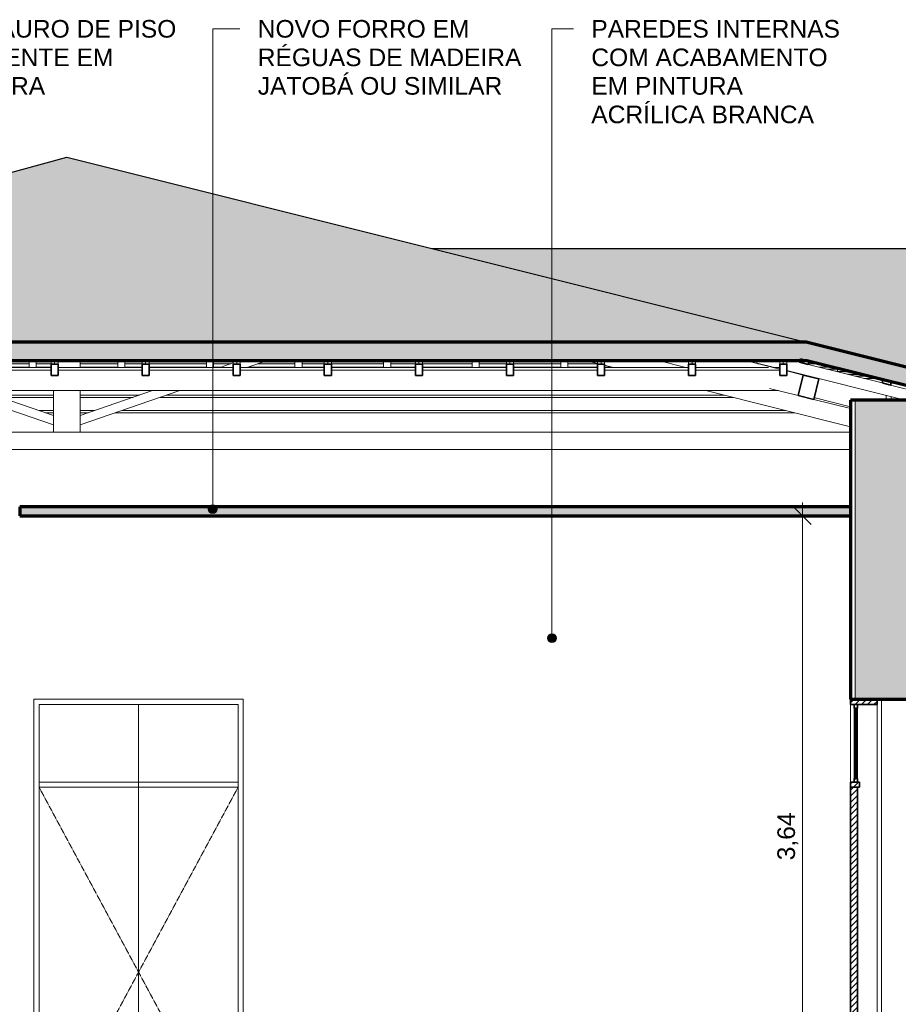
# Model space of a CAD drawing. Header units: millimetres. Extents: x -6278 to 66626, y -2027 to 8822.
# Tile 7 of 41: x 1701 to 6692, y 1897 to 7489. Entities that reach past the tile are written whole.
import ezdxf

# ---------------------------------------------------------------- set-up
doc = ezdxf.new("R2010")
doc.units = ezdxf.units.MM
doc.linetypes.add('_Tracejado pequeno', pattern=[2.25, 1.5, -0.75])
for name, color, linetype, lineweight in [('A-ANNO-DIMS', 211, 'Continuous', 9), ('A-ANNO-DIMS-50', 211, 'Continuous', 9), ('A-CLNG', 13, 'Continuous', 25), ('A-CLNG-PATT', 13, 'Continuous', 25), ('A-DOOR', 31, 'Continuous', 18), ('A-DOOR-HDLN', 31, '_Tracejado pequeno', 18), ('A-GENM', 13, 'Continuous', 18), ('A-GLAZ-CWMG', 51, 'Continuous', 18), ('A-ROOF', 132, 'Continuous', 25), ('A-ROOF-PATT', 132, 'Continuous', 25), ('A-WALL', 113, 'Continuous', 18), ('A-WALL-PATT', 111, 'Continuous', 70), ('G-ANNO-TEXT', 231, 'Continuous', 9)]:
    doc.layers.add(name, color=color, linetype=linetype, lineweight=lineweight)
doc.styles.add('Arial_3', font='arial.ttf', dxfattribs={"height": 100})
doc.dimstyles.new('Diagonal_-_2_0mm_Arial', dxfattribs={"dimscale": 304.8, "dimtxt": 102.02594, "dimasz": 0.328084, "dimexe": 0.246063, "dimexo": 0.0625, "dimgap": 0.024606, "dimtad": 1, "dimlfac": 0.001, "dimrnd": 0.01, "dimzin": 0, "dimdsep": 46, "dimtxsty": 'Arial_3', "dimblk1": 'OBLIQUE', "dimblk2": 'OBLIQUE', "dimsah": 1, "dimcen": 0.09, "dimdle": 0.246063, "dimadec": 0, "dimazin": 0, "dimtfac": 1, "dimtdec": 4, "dimtix": 1, "dimtmove": 0, "dimatfit": 3, "dimfxl": 0.492126, "dimfxlon": 1, "dimtvp": 1, "dimtolj": 1, "dimtzin": 0, "dimarcsym": 2})
pattern_1 = [(45, (14096.044, 3294.04), (-17.67767, 17.67767), [])]

# ---------------------------------------------------------------- blocks, each defined once
blk = doc.blocks.new('porta dupla - P08 - 1_44 x 2_60 m-4336730-CORTE C - MANTER _ CONSTRUIR')
at = {"layer": 'A-DOOR'}
h = blk.add_hatch(dxfattribs=at)
h.set_pattern_fill('FP_1', color=256, style=0, pattern_type=2)
h.set_pattern_definition(pattern_1)
h.paths.add_polyline_path([(6571.1, 3600), (6571.1, 3630), (6421.1, 3630), (6421.1, 3600), (6422.8, 3600)], flags=0)
h = blk.add_hatch(dxfattribs=at)
h.set_pattern_fill('FP_1', color=256, style=0, pattern_type=2)
h.set_pattern_definition(pattern_1)
h.paths.add_polyline_path([(6441.1, 3160), (6461.1, 3160), (6461.1, 3180), (6441.1, 3180)], flags=0)
h.paths.add_polyline_path([(6441.1, 3580), (6461.1, 3580), (6461.1, 3600), (6441.1, 3600)], flags=0)
h = blk.add_hatch(dxfattribs=at)
h.set_pattern_fill('FP_1', color=256, style=0, pattern_type=2)
h.set_pattern_definition(pattern_1)
h.paths.add_polyline_path([(6422.8, 3130), (6471.1, 3130), (6471.1, 3160), (6421.1, 3160), (6421.1, 3130)], flags=0)
h = blk.add_hatch(dxfattribs=at)
h.set_pattern_fill('FP_1', color=256, style=0, pattern_type=2)
h.set_pattern_definition(pattern_1)
h.paths.add_polyline_path([(6461.1, 1030), (6461.1, 3130), (6421.1, 3130), (6421.1, 1030), (6422.8, 1030)], flags=0)
at = {"layer": 'A-DOOR', "lineweight": 35}
for p, q in [((6421.1, 3630), (6421.1, 3600)), ((6571.1, 3630), (6421.1, 3630)), ((6421.1, 3600), (6571.1, 3600)), ((6441.1, 3600), (6441.1, 3580)), ((6461.1, 3600), (6441.1, 3600)), ((6441.1, 3580), (6461.1, 3580)), ((6447.1, 3580), (6447.1, 3180)), ((6455.1, 3580), (6447.1, 3580)), ((6455.1, 3180), (6455.1, 3580)), ((6461.1, 3580), (6461.1, 3600)), ((6571.1, 3600), (6571.1, 3630)), ((6471.1, 3160), (6421.1, 3160)), ((6421.1, 3160), (6421.1, 3130)), ((6441.1, 3180), (6441.1, 3160)), ((6461.1, 3180), (6441.1, 3180)), ((6441.1, 3160), (6461.1, 3160)), ((6447.1, 3180), (6455.1, 3180)), ((6461.1, 3160), (6461.1, 3180)), ((6471.1, 3130), (6471.1, 3160)), ((6461.1, 3130), (6421.1, 3130)), ((6421.1, 3130), (6421.1, 1030)), ((6421.1, 3130), (6471.1, 3130)), ((6461.1, 1030), (6461.1, 3130)), ((6421.1, 1030), (6461.1, 1030))]:
    blk.add_line(p, q, dxfattribs=at)
at = {"layer": 'A-DOOR'}
for p, q in [((6421.1, 3160), (6421.1, 3600)), ((6441.1, 3180), (6441.1, 3580)), ((6461.1, 3180), (6461.1, 3580)), ((6571.1, 3600), (6571.1, 1030))]:
    blk.add_line(p, q, dxfattribs=at)
blk = doc.blocks.new('porta dupla - P01 - 1_19 x 2_60 m-4336734-CORTE C - MANTER _ CONSTRUIR')
at = {"layer": 'A-DOOR'}
for p, q in [((1781.4, 3630), (1781.4, 1030)), ((2971.4, 3630), (1781.4, 3630)), ((1811.4, 1030), (1811.4, 3600)), ((1811.4, 3600), (2941.4, 3600)), ((1811.4, 3600), (2376.4, 3600)), ((1811.4, 1030), (1811.4, 3600)), ((2376.4, 3600), (2941.4, 3600)), ((2376.4, 3600), (2376.4, 1030)), ((2376.4, 3600), (2376.4, 1030)), ((2941.4, 3600), (2941.4, 1030)), ((2941.4, 1030), (2941.4, 3600)), ((2971.4, 1030), (2971.4, 3630)), ((2941.4, 3160), (1811.4, 3160)), ((1811.4, 3160), (1811.4, 3130)), ((2941.4, 3130), (2941.4, 3160)), ((1811.4, 3130), (2941.4, 3130))]:
    blk.add_line(p, q, dxfattribs=at)
at = {"layer": 'A-DOOR-HDLN'}
for p, q in [((1811.4, 3130), (2941.4, 3130)), ((1811.4, 3130), (2376.4, 2080)), ((2941.4, 3130), (2376.4, 2080)), ((2376.4, 2080), (1811.4, 1030)), ((2376.4, 2080), (2941.4, 1030))]:
    blk.add_line(p, q, dxfattribs=at)
blk = doc.blocks.new('Rectangular Mullion - 2x5 cm-4253628-CORTE C - MANTER _ CONSTRUIR')
at = {"layer": 'A-GLAZ-CWMG'}
for p, q in [((1402, 5535.7), (1754.5, 5535.7)), ((1754.5, 5516.1), (1402, 5516.1)), ((1794.5, 5535.7), (1879.3, 5535.7)), ((1879.3, 5516.1), (1794.5, 5516.1)), ((2043.8, 5535.7), (2258, 5535.7)), ((2258, 5516.1), (2043.8, 5516.1)), ((2298, 5535.7), (2396.7, 5535.7)), ((2396.7, 5516.1), (2298, 5516.1)), ((2436.7, 5535.7), (2761.5, 5535.7)), ((2761.5, 5516.1), (2436.7, 5516.1)), ((2801.5, 5535.7), (2900.5, 5535.7)), ((2843.8, 5516.1), (2801.5, 5516.1)), ((3265, 5516.1), (2997.4, 5516.1)), ((3054.1, 5535.7), (3265, 5535.7)), ((3305, 5535.7), (3431.4, 5535.7)), ((3431.4, 5516.1), (3305, 5516.1)), ((3471.4, 5535.7), (3768.5, 5535.7)), ((3768.5, 5516.1), (3471.4, 5516.1)), ((3808.5, 5535.7), (3948.8, 5535.7)), ((3948.8, 5516.1), (3808.5, 5516.1)), ((3988.8, 5535.7), (4272, 5535.7)), ((4272, 5516.1), (3988.8, 5516.1)), ((4312, 5535.7), (4466.2, 5535.7)), ((4466.2, 5516.1), (4312, 5516.1)), ((4506.2, 5535.7), (4775.5, 5535.7)), ((4775.5, 5516.1), (4506.2, 5516.1)), ((4815.5, 5535.7), (4983.5, 5535.7)), ((4983.5, 5516.1), (4815.5, 5516.1)), ((5066, 5516.1), (5023.5, 5516.1)), ((5894.9, 5535.7), (5903.2, 5535.7)), ((5981.4, 5516.1), (5973.1, 5516.1)), ((6180.9, 5535.7), (6245.3, 5535.7)), ((6323.5, 5516.1), (6241.1, 5516.1)), ((6283.5, 5505.5), (6346.8, 5505.5))]:
    blk.add_line(p, q, dxfattribs=at)
blk = doc.blocks.new('Rectangular Mullion - 2x5 cm-4253630-CORTE C - MANTER _ CONSTRUIR')
at = {"layer": 'A-GLAZ-CWMG', "lineweight": 35}
for p, q in [((6604.6, 5445.9), (6599.7, 5426.5)), ((6599.7, 5426.5), (6648.2, 5414.3)), ((6653.1, 5433.7), (6604.6, 5445.9)), ((6648.2, 5414.3), (6653.1, 5433.7))]:
    blk.add_line(p, q, dxfattribs=at)
blk = doc.blocks.new('Rectangular Mullion - 2x5 cm-4253631-CORTE C - MANTER _ CONSTRUIR')
at = {"layer": 'A-GLAZ-CWMG', "lineweight": 35}
for p, q in [((6136.2, 5563), (6131.3, 5543.6)), ((6131.3, 5543.6), (6179.8, 5531.4)), ((6184.7, 5550.8), (6136.2, 5563)), ((6179.8, 5531.4), (6184.7, 5550.8))]:
    blk.add_line(p, q, dxfattribs=at)
blk = doc.blocks.new('Rectangular Mullion - 2x5 cm-4253676-CORTE C - MANTER _ CONSTRUIR')
at = {"layer": 'A-GLAZ-CWMG'}
for p, q in [((6346.8, 5490.8), (6346.8, 5510.3)), ((6425, 5490.8), (6346.8, 5490.8)), ((13330.9, 5490.8), (13271.6, 5490.8))]:
    blk.add_line(p, q, dxfattribs=at)
blk = doc.blocks.new('Rectangular Mullion - 6x12 cm 2-3932870-CORTE C - MANTER _ CONSTRUIR')
at = {"layer": 'A-GLAZ-CWMG'}
blk.add_line((5484.8, 5514.5), (5327.1, 5553.9), dxfattribs=at)
blk = doc.blocks.new('Rectangular Mullion - 4x6_3-V4-CORTE C - MANTER _ CONSTRUIR')
at = {"layer": 'A-GLAZ-CWMG'}
for p, q in [((4775.5, 5514.5), (4775.5, 5553.9)), ((4815.5, 5514.5), (4815.5, 5553.9))]:
    blk.add_line(p, q, dxfattribs=at)
blk = doc.blocks.new('Rectangular Mullion - 4x6_3-3931012-CORTE C - MANTER _ CONSTRUIR')
at = {"layer": 'A-GLAZ-CWMG'}
for p, q in [((3768.5, 5514.5), (3768.5, 5553.9)), ((3808.5, 5514.5), (3808.5, 5553.9))]:
    blk.add_line(p, q, dxfattribs=at)
blk = doc.blocks.new('Rectangular Mullion - 4x6_3-3931013-CORTE C - MANTER _ CONSTRUIR')
at = {"layer": 'A-GLAZ-CWMG'}
for p, q in [((3265, 5514.5), (3265, 5553.9)), ((3305, 5514.5), (3305, 5553.9))]:
    blk.add_line(p, q, dxfattribs=at)
blk = doc.blocks.new('Rectangular Mullion - 4x6_3-3931014-CORTE C - MANTER _ CONSTRUIR')
at = {"layer": 'A-GLAZ-CWMG'}
for p, q in [((2761.5, 5514.5), (2761.5, 5553.9)), ((2801.5, 5514.5), (2801.5, 5553.9))]:
    blk.add_line(p, q, dxfattribs=at)
blk = doc.blocks.new('Rectangular Mullion - 4x6_3-3931015-CORTE C - MANTER _ CONSTRUIR')
at = {"layer": 'A-GLAZ-CWMG'}
for p, q in [((2258, 5514.5), (2258, 5553.9)), ((2298, 5514.5), (2298, 5553.9))]:
    blk.add_line(p, q, dxfattribs=at)
blk = doc.blocks.new('Rectangular Mullion - 4x6_3-3931016-CORTE C - MANTER _ CONSTRUIR')
at = {"layer": 'A-GLAZ-CWMG'}
for p, q in [((1754.5, 5514.5), (1754.5, 5553.9)), ((1794.5, 5514.5), (1794.5, 5553.9))]:
    blk.add_line(p, q, dxfattribs=at)
blk = doc.blocks.new('Rectangular Mullion - 4x6_3-3931042-CORTE C - MANTER _ CONSTRUIR')
at = {"layer": 'A-GLAZ-CWMG'}
for p, q in [((1879.3, 5553.9), (1879.3, 5533.2)), ((1899.3, 5533.2), (1899.3, 5553.9)), ((1919.3, 5533.2), (1919.3, 5553.9))]:
    blk.add_line(p, q, dxfattribs=at)
at = {"layer": 'A-GLAZ-CWMG', "lineweight": 35}
for p, q in [((1899.3, 5533.2), (1879.3, 5533.2)), ((1879.3, 5533.2), (1879.3, 5467.8)), ((1919.3, 5533.2), (1899.3, 5533.2)), ((1919.3, 5467.8), (1919.3, 5533.2)), ((1879.3, 5467.8), (1919.3, 5467.8))]:
    blk.add_line(p, q, dxfattribs=at)
blk = doc.blocks.new('Rectangular Mullion - 4x6_3-3931043-CORTE C - MANTER _ CONSTRUIR')
at = {"layer": 'A-GLAZ-CWMG'}
for p, q in [((2396.7, 5553.9), (2396.7, 5533.2)), ((2416.7, 5533.2), (2416.7, 5553.9)), ((2436.7, 5533.2), (2436.7, 5553.9))]:
    blk.add_line(p, q, dxfattribs=at)
at = {"layer": 'A-GLAZ-CWMG', "lineweight": 35}
for p, q in [((2416.7, 5533.2), (2396.7, 5533.2)), ((2396.7, 5533.2), (2396.7, 5467.8)), ((2436.7, 5533.2), (2416.7, 5533.2)), ((2436.7, 5467.8), (2436.7, 5533.2)), ((2396.7, 5467.8), (2436.7, 5467.8))]:
    blk.add_line(p, q, dxfattribs=at)
blk = doc.blocks.new('Rectangular Mullion - 4x6_3-3931044-CORTE C - MANTER _ CONSTRUIR')
at = {"layer": 'A-GLAZ-CWMG'}
for p, q in [((2914.1, 5553.9), (2914.1, 5533.2)), ((2934.1, 5533.2), (2934.1, 5553.9)), ((2954.1, 5533.2), (2954.1, 5553.9))]:
    blk.add_line(p, q, dxfattribs=at)
at = {"layer": 'A-GLAZ-CWMG', "lineweight": 35}
for p, q in [((2934.1, 5533.2), (2914.1, 5533.2)), ((2914.1, 5533.2), (2914.1, 5467.8)), ((2954.1, 5533.2), (2934.1, 5533.2)), ((2954.1, 5467.8), (2954.1, 5533.2)), ((2914.1, 5467.8), (2954.1, 5467.8))]:
    blk.add_line(p, q, dxfattribs=at)
blk = doc.blocks.new('Rectangular Mullion - 4x6_3-3931045-CORTE C - MANTER _ CONSTRUIR')
at = {"layer": 'A-GLAZ-CWMG'}
for p, q in [((3431.4, 5553.9), (3431.4, 5533.2)), ((3451.4, 5533.2), (3451.4, 5553.9)), ((3471.4, 5533.2), (3471.4, 5553.9))]:
    blk.add_line(p, q, dxfattribs=at)
at = {"layer": 'A-GLAZ-CWMG', "lineweight": 35}
for p, q in [((3451.4, 5533.2), (3431.4, 5533.2)), ((3431.4, 5533.2), (3431.4, 5467.8)), ((3471.4, 5533.2), (3451.4, 5533.2)), ((3471.4, 5467.8), (3471.4, 5533.2)), ((3431.4, 5467.8), (3471.4, 5467.8))]:
    blk.add_line(p, q, dxfattribs=at)
blk = doc.blocks.new('Rectangular Mullion - 4x6_3-3931046-CORTE C - MANTER _ CONSTRUIR')
at = {"layer": 'A-GLAZ-CWMG'}
for p, q in [((3948.8, 5553.9), (3948.8, 5533.2)), ((3968.8, 5533.2), (3968.8, 5553.9)), ((3988.8, 5533.2), (3988.8, 5553.9))]:
    blk.add_line(p, q, dxfattribs=at)
at = {"layer": 'A-GLAZ-CWMG', "lineweight": 35}
for p, q in [((3968.8, 5533.2), (3948.8, 5533.2)), ((3948.8, 5533.2), (3948.8, 5467.8)), ((3988.8, 5533.2), (3968.8, 5533.2)), ((3988.8, 5467.8), (3988.8, 5533.2)), ((3948.8, 5467.8), (3988.8, 5467.8))]:
    blk.add_line(p, q, dxfattribs=at)
blk = doc.blocks.new('Rectangular Mullion - 4x6_3-3931047-CORTE C - MANTER _ CONSTRUIR')
at = {"layer": 'A-GLAZ-CWMG'}
for p, q in [((4466.2, 5553.9), (4466.2, 5533.2)), ((4486.2, 5533.2), (4486.2, 5553.9)), ((4506.2, 5533.2), (4506.2, 5553.9))]:
    blk.add_line(p, q, dxfattribs=at)
at = {"layer": 'A-GLAZ-CWMG', "lineweight": 35}
for p, q in [((4486.2, 5533.2), (4466.2, 5533.2)), ((4466.2, 5533.2), (4466.2, 5467.8)), ((4506.2, 5533.2), (4486.2, 5533.2)), ((4506.2, 5467.8), (4506.2, 5533.2)), ((4466.2, 5467.8), (4506.2, 5467.8))]:
    blk.add_line(p, q, dxfattribs=at)
blk = doc.blocks.new('Rectangular Mullion - 4x6_3-3925268-CORTE C - MANTER _ CONSTRUIR')
at = {"layer": 'A-GLAZ-CWMG'}
for p, q in [((4983.5, 5553.9), (4983.5, 5533.2)), ((5003.5, 5533.2), (5003.5, 5553.9)), ((5023.5, 5533.2), (5023.5, 5553.9))]:
    blk.add_line(p, q, dxfattribs=at)
at = {"layer": 'A-GLAZ-CWMG', "lineweight": 35}
for p, q in [((5003.5, 5533.2), (4983.5, 5533.2)), ((4983.5, 5533.2), (4983.5, 5467.8)), ((5023.5, 5533.2), (5003.5, 5533.2)), ((5023.5, 5467.8), (5023.5, 5533.2)), ((4983.5, 5467.8), (5023.5, 5467.8))]:
    blk.add_line(p, q, dxfattribs=at)
blk = doc.blocks.new('Rectangular Mullion - 4x6_3-3925269-CORTE C - MANTER _ CONSTRUIR')
at = {"layer": 'A-GLAZ-CWMG'}
for p, q in [((5500.9, 5553.9), (5500.9, 5533.2)), ((5520.9, 5533.2), (5520.9, 5553.9)), ((5540.9, 5533.2), (5540.9, 5553.9))]:
    blk.add_line(p, q, dxfattribs=at)
at = {"layer": 'A-GLAZ-CWMG', "lineweight": 35}
for p, q in [((5520.9, 5533.2), (5500.9, 5533.2)), ((5500.9, 5533.2), (5500.9, 5467.8)), ((5540.9, 5533.2), (5520.9, 5533.2)), ((5540.9, 5467.8), (5540.9, 5533.2)), ((5500.9, 5467.8), (5540.9, 5467.8))]:
    blk.add_line(p, q, dxfattribs=at)
blk = doc.blocks.new('Rectangular Mullion - 4x6_3-3925270-CORTE C - MANTER _ CONSTRUIR')
at = {"layer": 'A-GLAZ-CWMG'}
for p, q in [((6018.2, 5553.9), (6018.2, 5533.2)), ((6038.2, 5533.2), (6038.2, 5553.9)), ((6058.2, 5533.2), (6058.2, 5553.9))]:
    blk.add_line(p, q, dxfattribs=at)
at = {"layer": 'A-GLAZ-CWMG', "lineweight": 35}
for p, q in [((6038.2, 5533.2), (6018.2, 5533.2)), ((6018.2, 5533.2), (6018.2, 5467.8)), ((6058.2, 5533.2), (6038.2, 5533.2)), ((6058.2, 5467.8), (6058.2, 5533.2)), ((6018.2, 5467.8), (6058.2, 5467.8))]:
    blk.add_line(p, q, dxfattribs=at)
blk = doc.blocks.new('Rectangular Mullion - 4x6_3-3925275-CORTE C - MANTER _ CONSTRUIR')
at = {"layer": 'A-GLAZ-CWMG'}
for p, q in [((5889.2, 5539.2), (5892.9, 5553.9)), ((5987.9, 5514.5), (5889.2, 5539.2)), ((6089.9, 5553.9), (6131.3, 5543.6)), ((6731.1, 5328.7), (6058.2, 5496.9)), ((6179.8, 5531.5), (6599.7, 5426.5)), ((6648.2, 5414.4), (6990.8, 5328.7)), ((7054.9, 5312.7), (7068.1, 5309.4)), ((7052.8, 5248.3), (7014.9, 5257.7)), ((7068.1, 5309.4), (7052.8, 5248.3))]:
    blk.add_line(p, q, dxfattribs=at)
blk = doc.blocks.new('Rectangular Mullion - 6x12 cm-4082038-CORTE C - MANTER _ CONSTRUIR')
at = {"layer": 'A-GLAZ-CWMG'}
for p, q in [((6140.3, 5474.3), (6148.6, 5474.3)), ((6408.4, 5474.3), (6490.8, 5474.3)), ((1893.8, 5357), (1555.8, 5357)), ((1592.7, 5344.3), (1893.8, 5344.3)), ((2381.8, 5357), (2043.8, 5357)), ((2043.8, 5344.3), (2344.8, 5344.3)), ((2498.4, 5344.3), (5753.2, 5344.3)), ((5702.3, 5357), (2535.3, 5357)), ((6214.4, 5344.3), (6220.7, 5344.3)), ((6220.7, 5357), (6217.6, 5357))]:
    blk.add_line(p, q, dxfattribs=at)
blk = doc.blocks.new('Rectangular Mullion - 6x12 cm-4090282-CORTE C - MANTER _ CONSTRUIR')
at = {"layer": 'A-GLAZ-CWMG'}
for p, q in [((6527.5, 5465.1), (6445.1, 5465.1)), ((6578.4, 5452.4), (6496, 5452.4)), ((13152, 5452.4), (13088.9, 5452.4)), ((13152, 5465.1), (13149.5, 5465.1)), ((13246.7, 5465.1), (13210.8, 5465.1)), ((6705.3, 5335.1), (6651.3, 5335.1)), ((7047.5, 5335.1), (6965.1, 5335.1))]:
    blk.add_line(p, q, dxfattribs=at)
blk = doc.blocks.new('Rectangular Mullion - 6x12 cm-3933675-CORTE C - MANTER _ CONSTRUIR')
at = {"layer": 'A-GLAZ-CWMG'}
for p, q in [((-1681.1, 5514.5), (-1702.2, 5508.8)), ((-1224.8, 5498.3), (-1702.2, 5498.3)), ((-1224.8, 5514.5), (-1681.1, 5514.5)), ((-707.5, 5514.5), (-1184.8, 5514.5)), ((-707.5, 5498.3), (-1184.8, 5498.3)), ((-190.1, 5514.5), (-667.5, 5514.5)), ((-190.1, 5498.3), (-667.5, 5498.3)), ((327.3, 5514.5), (-150.1, 5514.5)), ((327.3, 5498.3), (-150.1, 5498.3)), ((844.6, 5514.5), (367.3, 5514.5)), ((844.6, 5498.3), (367.3, 5498.3)), ((1362, 5514.5), (884.6, 5514.5)), ((1362, 5498.3), (884.6, 5498.3)), ((1879.3, 5514.5), (1402, 5514.5)), ((1879.3, 5498.3), (1402, 5498.3)), ((2396.7, 5514.5), (1919.3, 5514.5)), ((2396.7, 5498.3), (1919.3, 5498.3)), ((2914.1, 5514.5), (2436.7, 5514.5)), ((2914.1, 5498.3), (2436.7, 5498.3)), ((3431.4, 5514.5), (2954.1, 5514.5)), ((3431.4, 5498.3), (2954.1, 5498.3)), ((3948.8, 5514.5), (3471.4, 5514.5)), ((3948.8, 5498.3), (3471.4, 5498.3)), ((4466.2, 5514.5), (3988.8, 5514.5)), ((4466.2, 5498.3), (3988.8, 5498.3)), ((4983.5, 5514.5), (4506.2, 5514.5)), ((4983.5, 5498.3), (4506.2, 5498.3)), ((5500.9, 5514.5), (5023.5, 5514.5)), ((5500.9, 5498.3), (5023.5, 5498.3)), ((5954.9, 5514.5), (5540.9, 5514.5)), ((6018.2, 5498.3), (5540.9, 5498.3)), ((6018.2, 5514.5), (5979.6, 5514.5)), ((-1741, 5467.8), (-1741, 5382.8)), ((6011.8, 5382.8), (-1741, 5382.8))]:
    blk.add_line(p, q, dxfattribs=at)
blk = doc.blocks.new('Rectangular Mullion - 6x12 cm 2-3933977-CORTE C - MANTER _ CONSTRUIR')
at = {"layer": 'A-GLAZ-CWMG'}
for p, q in [((5821.9, 5553.9), (6018.2, 5504.8)), ((6058.2, 5494.8), (6151.7, 5471.5)), ((6122.6, 5355), (5959.8, 5395.7))]:
    blk.add_line(p, q, dxfattribs=at)
at = {"layer": 'A-GLAZ-CWMG', "lineweight": 35}
for p, q in [((6151.7, 5471.5), (6122.6, 5355)), ((6240.6, 5449.2), (6151.7, 5471.5)), ((6211.5, 5332.8), (6240.6, 5449.2)), ((6122.6, 5355), (6211.5, 5332.8))]:
    blk.add_line(p, q, dxfattribs=at)
blk = doc.blocks.new('tesoura - tesoura-4026580-CORTE C - MANTER _ CONSTRUIR')
at = {"layer": 'A-GENM'}
for p, q in [((2043.8, 5514.5), (2043.8, 5553.9)), ((2914.1, 5540.3), (2839, 5514.5)), ((2992.6, 5514.5), (3107.1, 5553.9)), ((4914.8, 5553.9), (4983.5, 5536.7)), ((5023.5, 5526.7), (5072.5, 5514.5)), ((1327.5, 5382.8), (1893.8, 5187.8)), ((1893.8, 5240.7), (1481.1, 5382.8)), ((1893.8, 5382.8), (1893.8, 5147.8)), ((2456.4, 5382.8), (2043.8, 5240.7)), ((2043.8, 5187.8), (2610, 5382.8)), ((2043.8, 5147.8), (2043.8, 5382.8)), ((5599.5, 5382.8), (6421.1, 5177.3)), ((6421.1, 5280.4), (6211.5, 5332.8)), ((1893.8, 5187.8), (1893.8, 5240.7)), ((2043.8, 5240.7), (2043.8, 5187.8)), ((6421.1, 5147.8), (-2257.2, 5147.8)), ((1893.8, 5147.8), (2043.8, 5147.8))]:
    blk.add_line(p, q, dxfattribs=at)
blk = doc.blocks.new('Rectangular Mullion - 6x12 cm 2-4082029-CORTE C - MANTER _ CONSTRUIR')
at = {"layer": 'A-GLAZ-CWMG'}
for p, q in [((6421.2, 5291.4), (6220.7, 5341.5)), ((6623.5, 5328.7), (6623.5, 5355.6)), ((6651.3, 5348.7), (6651.3, 5328.7))]:
    blk.add_line(p, q, dxfattribs=at)
blk = doc.blocks.new('Rectangular Mullion - 6x12 cm-4082041-CORTE C - MANTER _ CONSTRUIR')
at = {"layer": 'A-GLAZ-CWMG'}
for p, q in [((1893.8, 5269.4), (1810.2, 5269.4)), ((1847.1, 5256.7), (1893.8, 5256.7)), ((2127.3, 5269.4), (2043.8, 5269.4)), ((2043.8, 5256.7), (2090.4, 5256.7)), ((2244, 5256.7), (6103.6, 5256.7)), ((6052.8, 5269.4), (2280.9, 5269.4))]:
    blk.add_line(p, q, dxfattribs=at)
blk = doc.blocks.new('DIMBLOCK2-CORTE C - MANTER _ CONSTRUIR')
at = {"layer": 'A-ANNO-DIMS-50', "lineweight": 18}
for p, q in [((6147.2, 4671.9), (6097.2, 4721.9)), ((6147.2, 4671.9), (6197.2, 4621.9)), ((6147.2, 1030), (6097.2, 1080)), ((6147.2, 1030), (6197.2, 980))]:
    blk.add_line(p, q, dxfattribs=at)
at = {"layer": 'A-ANNO-DIMS-50'}
for p, q in [((6147.2, 955), (6147.2, 4746.9)), ((5997.2, 4671.9), (6222.2, 4671.9)), ((6147.2, 4671.9), (5997.2, 4671.9)), ((5997.2, 1030), (6222.2, 1030)), ((6147.2, 1030), (5997.2, 1030))]:
    blk.add_line(p, q, dxfattribs=at)
at = {"layer": 'A-ANNO-DIMS-50', "color": 0, "insert": (6005.1, 2715.3), "char_height": 100, "width": 325.653, "attachment_point": 1, "rotation": 90, "line_spacing_factor": 0.941778, "style": 'Arial_3'}
blk.add_mtext('3,64', dxfattribs=at)
blk = doc.blocks.new('_Oblique')
at = {"color": 0, "linetype": 'ByBlock', "lineweight": -2}
blk.add_line((-0.5, -0.5), (0.5, 0.5), dxfattribs=at)

msp = doc.modelspace()

# ---------------------------------------------------------------- hatches: boundary and pattern name
at = {"layer": 'A-CLNG-PATT', "lineweight": 18}
msp.add_hatch(color=171, dxfattribs=at).paths.add_polyline_path([(2930.276, 4671.934), (6421.115, 4671.934), (6421.115, 4721.934), (1701.115, 4721.934), (1701.115, 4671.934), (1766.102, 4671.934)], flags=0)
at = {"layer": 'A-ROOF-PATT'}
for points in [[(5840.71, 5657.772), (6169.246, 5657.772), (1968.026, 6708.077), (-1921.993, 5657.772), (5258.623, 5657.772)], [(8751.145, 5425.061), (9918.615, 5425.461), (9918.615, 5861.419), (14550.035, 5861.419), (16110.538, 6189.125), (4043.835, 6189.125), (7100.089, 5425.061), (8169.058, 5425.061)]]:
    msp.add_hatch(color=9, dxfattribs=at).paths.add_polyline_path(points, flags=0)
at = {"layer": 'A-ROOF-PATT', "lineweight": 18}
h = msp.add_hatch(color=171, dxfattribs=at)
h.paths.add_polyline_path([(-2756.905, 5328.765), (-1922.975, 5553.926), (6172.32, 5553.926), (7072.964, 5328.765), (7076.015, 5328.765), (7100.089, 5425.061), (6169.246, 5657.772), (-1921.993, 5657.772), (-2783.885, 5425.061), (-2757.885, 5328.765)], flags=0)
h.paths.add_polyline_path([(10497.405, 5757.799), (14543.183, 5757.799), (15960.162, 6055.365), (17253.295, 5757.944), (21981.115, 5757.944), (21981.115, 5861.564), (17248.907, 5861.564), (15961.139, 6157.751), (14550.035, 5861.419), (9918.615, 5861.419), (9918.615, 5757.799)], flags=0)
at = {"layer": 'A-ROOF-PATT'}
h = msp.add_hatch(color=9, dxfattribs=at)
h.paths.add_polyline_path([(-2298.321, 5431.887), (-2025.581, 5505.526), (-2029.844, 5505.526), (-2029.844, 5525.072), (-2374.974, 5431.887), (-2308.506, 5431.887)], flags=0)
h.paths.add_polyline_path([(16715.403, 5474.313), (16806.053, 5505.526), (16395.841, 5505.526), (16395.841, 5474.313)], flags=0)
h.paths.add_polyline_path([(16318.273, 5474.313), (16355.841, 5474.313), (16355.841, 5505.526), (16036.819, 5505.526), (16036.845, 5474.313)], flags=0)
h.paths.add_polyline_path([(15852.348, 5474.313), (15852.348, 5505.526), (15388.855, 5505.526), (15388.855, 5474.313), (15736.187, 5474.313)], flags=0)
h.paths.add_polyline_path([(18445.387, 5474.313), (18486.475, 5474.313), (18414.969, 5490.759), (18329.358, 5490.759), (18329.358, 5505.526), (18294.023, 5505.526), (18294.023, 5497.929), (18396.703, 5474.313)], flags=0)
h.paths.add_polyline_path([(6408.39, 5474.313), (6490.773, 5474.313), (6422.797, 5490.759), (6346.806, 5490.759), (6346.806, 5505.526), (6283.537, 5505.526), (6346.806, 5489.709)], flags=0)
h.paths.add_polyline_path([(17086.078, 5474.313), (17125.134, 5474.313), (16989.423, 5505.526), (16959.631, 5505.526), (16868.981, 5474.313), (16971.562, 5474.313)], flags=0)
h.paths.add_polyline_path([(6140.309, 5474.313), (6148.635, 5474.313), (6058.241, 5496.911), (6058.241, 5494.83)], flags=0)
h.paths.add_polyline_path([(13210.844, 5474.313), (13290.469, 5474.313), (13332.488, 5483.137), (13330.887, 5490.759), (13271.565, 5490.759), (13210.844, 5478.008)], flags=0)
h.paths.add_polyline_path([(15348.855, 5474.313), (15348.855, 5505.526), (15117.584, 5505.526), (15208.234, 5474.313)], flags=0)
h.paths.add_polyline_path([(15054.657, 5474.313), (14964.006, 5505.526), (14885.361, 5505.526), (14885.361, 5474.313), (14911.703, 5474.313)], flags=0)
h.paths.add_polyline_path([(14845.361, 5474.313), (14845.361, 5505.526), (14825.944, 5505.526), (14677.309, 5474.313), (14701.59, 5474.313)], flags=0)
h.paths.add_polyline_path([(13381.42, 5493.412), (13439.105, 5505.526), (13378.876, 5505.526)], flags=0)
h.paths.add_polyline_path([(-667.459, 5535.672), (-259.439, 5535.672), (-259.439, 5553.926), (-667.459, 5553.926)], flags=0)
h.paths.add_polyline_path([(-150.098, 5535.672), (244.055, 5535.672), (244.055, 5553.926), (-150.098, 5553.926)], flags=0)
h.paths.add_polyline_path([(-722.932, 5535.672), (-707.459, 5535.672), (-707.459, 5553.926), (-722.932, 5553.926)], flags=0)
h.paths.add_polyline_path([(-762.932, 5535.672), (-762.932, 5551.216), (-820.501, 5535.672)], flags=0)
h.paths.add_polyline_path([(4441.644, 5535.672), (4466.156, 5535.672), (4466.156, 5553.926), (4312.001, 5553.926), (4312.001, 5535.672)], flags=0)
h.paths.add_polyline_path([(4506.156, 5535.672), (4775.495, 5535.672), (4775.495, 5553.926), (4506.156, 5553.926)], flags=0)
h.paths.add_polyline_path([(3948.795, 5535.672), (3948.795, 5553.926), (3808.508, 5553.926), (3808.508, 5535.672), (3867.506, 5535.672)], flags=0)
h.paths.add_polyline_path([(327.264, 5535.672), (327.264, 5553.926), (284.055, 5553.926), (284.055, 5535.672)], flags=0)
h.paths.add_polyline_path([(3988.795, 5535.672), (4272.001, 5535.672), (4272.001, 5553.926), (3988.795, 5553.926)], flags=0)
h.paths.add_polyline_path([(3512.363, 5535.672), (3768.508, 5535.672), (3768.508, 5553.926), (3471.433, 5553.926), (3471.433, 5535.672)], flags=0)
h.paths.add_polyline_path([(367.264, 5535.672), (747.548, 5535.672), (747.548, 5553.926), (367.264, 5553.926)], flags=0)
h.paths.add_polyline_path([(5903.196, 5535.672), (5889.166, 5539.18), (5892.852, 5553.926), (5821.856, 5553.926), (5894.87, 5535.672)], flags=0)
h.paths.add_polyline_path([(6245.334, 5535.672), (6184.657, 5550.842), (6180.865, 5535.672), (6184.657, 5535.672)], flags=0)
h.paths.add_polyline_path([(15154.1, 5535.672), (15348.855, 5535.672), (15348.855, 5598.743), (15269.836, 5598.743), (15007.1, 5543.569), (15030.033, 5535.672)], flags=0)
h.paths.add_polyline_path([(-1921.993, 5535.672), (-1913.928, 5535.672), (-1846.322, 5553.926), (-1922.975, 5553.926), (-1990.581, 5535.672), (-1922.975, 5535.672)], flags=0)
h.paths.add_polyline_path([(4983.518, 5535.672), (4983.518, 5536.74), (4914.772, 5553.926), (4815.495, 5553.926), (4815.495, 5535.672)], flags=0)
h.paths.add_polyline_path([(15388.855, 5535.672), (15852.348, 5535.672), (15852.348, 5598.743), (15388.855, 5598.743), (15388.855, 5543.569)], flags=0)
h.paths.add_polyline_path([(16858.352, 5535.672), (16584.131, 5598.743), (16395.841, 5598.743), (16395.841, 5535.672)], flags=0)
h.paths.add_polyline_path([(16355.841, 5535.672), (16355.841, 5598.743), (16036.819, 5598.743), (16036.845, 5535.672), (16318.273, 5535.672)], flags=0)
h.paths.add_polyline_path([(3431.433, 5535.672), (3431.433, 5553.926), (3305.015, 5553.416), (3305.015, 5535.672)], flags=0)
h.paths.add_polyline_path([(3265.015, 5535.672), (3265.015, 5553.926), (3107.135, 5553.926), (3054.123, 5535.672)], flags=0)
h.paths.add_polyline_path([(787.548, 5535.672), (844.625, 5535.672), (844.625, 5549.022), (830.383, 5553.926), (787.548, 5553.926)], flags=0)
h.paths.add_polyline_path([(-190.098, 5535.672), (-190.098, 5553.926), (-219.439, 5553.926), (-219.439, 5535.672)], flags=0)
h.paths.add_polyline_path([(1036.973, 5535.672), (1251.041, 5535.672), (1251.041, 5553.926), (983.961, 5553.926)], flags=0)
h.paths.add_polyline_path([(2879.045, 5535.672), (2900.545, 5535.672), (2914.072, 5540.33), (2914.072, 5553.926), (2801.521, 5553.926), (2801.521, 5535.672)], flags=0)
h.paths.add_polyline_path([(1361.987, 5535.672), (1361.987, 5553.926), (1291.041, 5553.926), (1291.041, 5535.672)], flags=0)
h.paths.add_polyline_path([(2761.521, 5535.672), (2761.521, 5553.926), (2436.71, 5553.926), (2436.71, 5535.672)], flags=0)
h.paths.add_polyline_path([(2396.71, 5535.672), (2396.71, 5553.926), (2298.028, 5553.926), (2298.028, 5535.672), (2348.189, 5535.672)], flags=0)
h.paths.add_polyline_path([(1401.987, 5535.672), (1754.535, 5535.672), (1754.535, 5553.926), (1401.987, 5553.926)], flags=0)
h.paths.add_polyline_path([(2258.028, 5535.672), (2258.028, 5553.926), (2043.759, 5553.926), (2043.759, 5535.672)], flags=0)
h.paths.add_polyline_path([(1794.535, 5535.672), (1879.349, 5535.672), (1879.349, 5553.926), (1794.535, 5553.926)], flags=0)
h.paths.add_polyline_path([(-1669.044, 5540.636), (-1619.82, 5553.926), (-1672.515, 5553.495), (-1670.979, 5547.806)], flags=0)
h.paths.add_polyline_path([(6131.304, 5543.584), (6133.889, 5553.926), (6089.937, 5553.926), (6131.299, 5543.586)], flags=0)
h.paths.add_polyline_path([(17115.5, 5579.139), (17117.688, 5588.649), (17073.8, 5598.743), (17030.266, 5598.743), (17086.078, 5585.907)], flags=0)
h.paths.add_polyline_path([(14823.995, 5731.979), (14833.821, 5731.979), (14845.361, 5734.402), (14845.361, 5736.466)], flags=0)
h.paths.add_polyline_path([(17276.415, 5731.979), (17281.551, 5731.979), (17285.771, 5750.329), (17334.499, 5739.122), (17332.856, 5731.979), (17366.187, 5731.979), (16418.055, 5949.904), (16413.658, 5930.413), (16823.071, 5836.248), (16827.549, 5855.721), (16876.277, 5844.513), (16871.88, 5825.022), (17253.295, 5737.297)], flags=0)
h.paths.add_polyline_path([(14420.231, 5731.979), (14517.452, 5731.979), (14648.213, 5759.439), (14644.107, 5778.993), (14543.183, 5757.799)], flags=0)
h.paths.add_polyline_path([(16494.515, 5731.979), (16395.841, 5754.674), (16395.841, 5744.661), (16450.98, 5731.979)], flags=0)
h.paths.add_polyline_path([(14885.361, 5742.802), (15348.855, 5840.136), (15348.855, 5842.2), (14885.361, 5744.866)], flags=0)
h.paths.add_polyline_path([(16355.841, 5753.861), (16355.841, 5763.874), (16110.98, 5820.192), (16108.793, 5810.682), (16318.273, 5762.502)], flags=0)
h.paths.add_polyline_path([(14697.146, 5769.715), (14845.361, 5800.84), (14845.361, 5821.256), (14693.04, 5789.269)], flags=0)
h.paths.add_polyline_path([(14885.361, 5809.24), (15086.788, 5851.54), (15082.682, 5871.094), (14885.361, 5829.656)], flags=0)
h.paths.add_polyline_path([(16050.32, 5824.131), (16052.507, 5833.641), (16036.819, 5837.249), (16036.845, 5827.23)], flags=0)
h.paths.add_polyline_path([(15388.855, 5848.536), (15852.348, 5945.87), (15852.348, 5947.933), (15388.855, 5850.6)], flags=0)
h.paths.add_polyline_path([(15135.721, 5861.816), (15348.855, 5906.574), (15348.855, 5926.99), (15131.615, 5881.37)], flags=0)
h.paths.add_polyline_path([(15388.855, 5914.974), (15525.364, 5943.641), (15521.257, 5963.195), (15388.855, 5935.39)], flags=0)
h.paths.add_polyline_path([(16355.841, 5943.711), (16355.841, 5964.358), (15959.022, 6055.125), (15892.348, 6041.124), (15892.348, 6020.707), (15960.162, 6034.717), (16224.256, 5973.976)], flags=0)
h.paths.add_polyline_path([(15574.296, 5953.916), (15852.348, 6012.307), (15852.348, 6032.724), (15570.19, 5973.47)], flags=0)
at = {"layer": 'A-WALL-PATT'}
h = msp.add_hatch(color=256, dxfattribs=at)
h.paths.add_polyline_path([(6746.115, 0), (6746.115, 1030), (6446.115, 1030), (6446.115, 0)], flags=0)
h.paths.add_polyline_path([(6746.115, 3630), (6746.115, 5328.7), (6446.115, 5328.7), (6446.115, 3630)], flags=0)
at = {"layer": 'G-ANNO-TEXT'}
h = msp.add_hatch(color=250, dxfattribs=at)
edge = h.paths.add_edge_path(flags=0)
edge.add_arc((2797.348, 4709.928), 25, 0, 360)
h = msp.add_hatch(color=250, dxfattribs=at)
edge = h.paths.add_edge_path(flags=0)
edge.add_arc((4724.742, 3977.045), 25, 0, 360)

# ---------------------------------------------------------------- linework, layer by layer
at = {"layer": 'A-CLNG', "color": 7, "lineweight": 70}
for p, q in [((6421.115, 4721.934), (1701.115, 4721.934)), ((1701.115, 4721.934), (1701.115, 4671.934)), ((1701.115, 4671.934), (6421.115, 4671.934))]:
    msp.add_line(p, q, dxfattribs=at)
at = {"layer": 'A-ROOF', "color": 5}
for p, q in [((-1921.993, 5657.772), (1968.026, 6708.077)), ((1968.026, 6708.077), (6169.246, 5657.772)), ((4043.835, 6189.125), (16110.538, 6189.125))]:
    msp.add_line(p, q, dxfattribs=at)
at = {"layer": 'A-ROOF', "color": 7, "lineweight": 70}
for p, q in [((6169.246, 5657.772), (-1921.993, 5657.772)), ((7100.089, 5425.061), (6169.246, 5657.772)), ((-1922.975, 5553.926), (6172.32, 5553.926)), ((6172.32, 5553.926), (7072.964, 5328.765))]:
    msp.add_line(p, q, dxfattribs=at)
at = {"layer": 'A-WALL', "lineweight": 70}
for p, q in [((6771.115, 5328.7), (6421.115, 5328.7)), ((6421.115, 5328.7), (6421.115, 3630)), ((6421.115, 3630), (6771.115, 3630))]:
    msp.add_line(p, q, dxfattribs=at)
at = {"layer": 'A-WALL'}
for p, q in [((6423.615, 3630), (6423.615, 5328.7)), ((6446.115, 3630), (6446.115, 5328.7)), ((6421.115, 5048.7), (-2998.885, 5048.7)), ((1781.409, 1030), (1781.409, 3630)), ((1781.409, 3630), (2971.409, 3630)), ((2971.409, 3630), (2971.409, 1030)), ((6596.115, 1030), (6596.115, 3630))]:
    msp.add_line(p, q, dxfattribs=at)
at = {"layer": 'G-ANNO-TEXT', "color": 250}
for p, q in [((2797.348, 7437.708), (2951.671, 7437.708)), ((2797.348, 4709.928), (2797.348, 7437.708)), ((4724.742, 7437.708), (4846.498, 7437.708)), ((4724.742, 3977.045), (4724.742, 7437.708))]:
    msp.add_line(p, q, dxfattribs=at)
for centre in [(2797.348, 4709.928), (4724.742, 3977.045)]:
    msp.add_circle(centre, 25, dxfattribs=at)

# ---------------------------------------------------------------- block references
at = {"layer": 'A-DOOR'}
for name in ['porta dupla - P01 - 1_19 x 2_60 m-4336734-CORTE C - MANTER _ CONSTRUIR', 'porta dupla - P08 - 1_44 x 2_60 m-4336730-CORTE C - MANTER _ CONSTRUIR']:
    msp.add_blockref(name, (0, 0), dxfattribs=at)
at = {"layer": 'A-GENM'}
msp.add_blockref('tesoura - tesoura-4026580-CORTE C - MANTER _ CONSTRUIR', (0, 0), dxfattribs=at)
at = {"layer": 'A-GLAZ-CWMG'}
for name, p in [('Rectangular Mullion - 4x6_3-3931016-CORTE C - MANTER _ CONSTRUIR', (0, 0)), ('Rectangular Mullion - 4x6_3-3931042-CORTE C - MANTER _ CONSTRUIR', (0, 0)), ('Rectangular Mullion - 4x6_3-3931015-CORTE C - MANTER _ CONSTRUIR', (0, 0)), ('Rectangular Mullion - 4x6_3-3931043-CORTE C - MANTER _ CONSTRUIR', (0, 0)), ('Rectangular Mullion - 4x6_3-3931014-CORTE C - MANTER _ CONSTRUIR', (0, 0)), ('Rectangular Mullion - 4x6_3-3931044-CORTE C - MANTER _ CONSTRUIR', (0, 0)), ('Rectangular Mullion - 4x6_3-3931013-CORTE C - MANTER _ CONSTRUIR', (0, 0)), ('Rectangular Mullion - 4x6_3-3931045-CORTE C - MANTER _ CONSTRUIR', (0, 0)), ('Rectangular Mullion - 4x6_3-3931012-CORTE C - MANTER _ CONSTRUIR', (0, 0)), ('Rectangular Mullion - 4x6_3-3931046-CORTE C - MANTER _ CONSTRUIR', (0, 0)), ('Rectangular Mullion - 4x6_3-V4-CORTE C - MANTER _ CONSTRUIR', (-503.493, 0)), ('Rectangular Mullion - 4x6_3-3931047-CORTE C - MANTER _ CONSTRUIR', (0, 0)), ('Rectangular Mullion - 4x6_3-V4-CORTE C - MANTER _ CONSTRUIR', (0, 0)), ('Rectangular Mullion - 4x6_3-3925268-CORTE C - MANTER _ CONSTRUIR', (0, 0)), ('Rectangular Mullion - 6x12 cm 2-3932870-CORTE C - MANTER _ CONSTRUIR', (0, 0)), ('Rectangular Mullion - 4x6_3-3925269-CORTE C - MANTER _ CONSTRUIR', (0, 0)), ('Rectangular Mullion - 6x12 cm 2-3933977-CORTE C - MANTER _ CONSTRUIR', (0, 0)), ('Rectangular Mullion - 4x6_3-3925275-CORTE C - MANTER _ CONSTRUIR', (0, 0)), ('Rectangular Mullion - 4x6_3-3925270-CORTE C - MANTER _ CONSTRUIR', (0, 0)), ('Rectangular Mullion - 2x5 cm-4253631-CORTE C - MANTER _ CONSTRUIR', (0, 0)), ('Rectangular Mullion - 2x5 cm-4253628-CORTE C - MANTER _ CONSTRUIR', (0, 0)), ('Rectangular Mullion - 6x12 cm-3933675-CORTE C - MANTER _ CONSTRUIR', (0, 0)), ('Rectangular Mullion - 2x5 cm-4253676-CORTE C - MANTER _ CONSTRUIR', (0, 0)), ('Rectangular Mullion - 6x12 cm-4082038-CORTE C - MANTER _ CONSTRUIR', (0, 0)), ('Rectangular Mullion - 6x12 cm-4090282-CORTE C - MANTER _ CONSTRUIR', (0, 0)), ('Rectangular Mullion - 2x5 cm-4253630-CORTE C - MANTER _ CONSTRUIR', (0, 0)), ('Rectangular Mullion - 6x12 cm-4082041-CORTE C - MANTER _ CONSTRUIR', (0, 0)), ('Rectangular Mullion - 6x12 cm 2-4082029-CORTE C - MANTER _ CONSTRUIR', (0, 0))]:
    msp.add_blockref(name, p, dxfattribs=at)

# ---------------------------------------------------------------- texts
at = {"layer": 'G-ANNO-TEXT', "color": 7, "char_height": 100, "attachment_point": 1, "style": 'Arial_3'}
for s, insert, width in [('RESTAURO DE PISO ', (1209.335, 7487.708), 1755.69563), ('NOVO FORRO EM ', (3053.271, 7487.708), 1523.20625), ('PAREDES INTERNAS ', (4948.098, 7487.708), 1799.78844), ('EXISTENTE EM ', (1209.335, 7325.651), 1314.7675), ('RÉGUAS DE MADEIRA ', (3053.271, 7325.651), 1899.99938), ('COM ACABAMENTO ', (4948.098, 7325.651), 1699.5775), ('MADEIRA', (1209.335, 7163.593), 785.65375), ('JATOBÁ OU SIMILAR', (3053.271, 7163.593), 1715.61125), ('EM PINTURA ', (4948.098, 7163.593), 1110.33719), ('ACRÍLICA BRANCA', (4948.098, 7001.536), 1567.29906)]:
    msp.add_mtext(s, dxfattribs=dict(at, insert=insert, width=width))

# ---------------------------------------------------------------- dimensions: what is measured, and where the dimension line sits
at = {"layer": 'A-ANNO-DIMS'}
dim = msp.add_linear_dim(base=(6147.153, 4671.934), p1=(5997.153, 1030), p2=(5997.153, 4671.934), angle=90, dimstyle='Diagonal_-_2_0mm_Arial', override={"dimpost": '<>', "dimfxl": 3641.933839}, dxfattribs=at)
dim.commit()
dim.dimension.update_dxf_attribs({"geometry": 'DIMBLOCK2-CORTE C - MANTER _ CONSTRUIR', "text_midpoint": (6088.561, 2850.967)})

doc.saveas('drawing.dxf')
